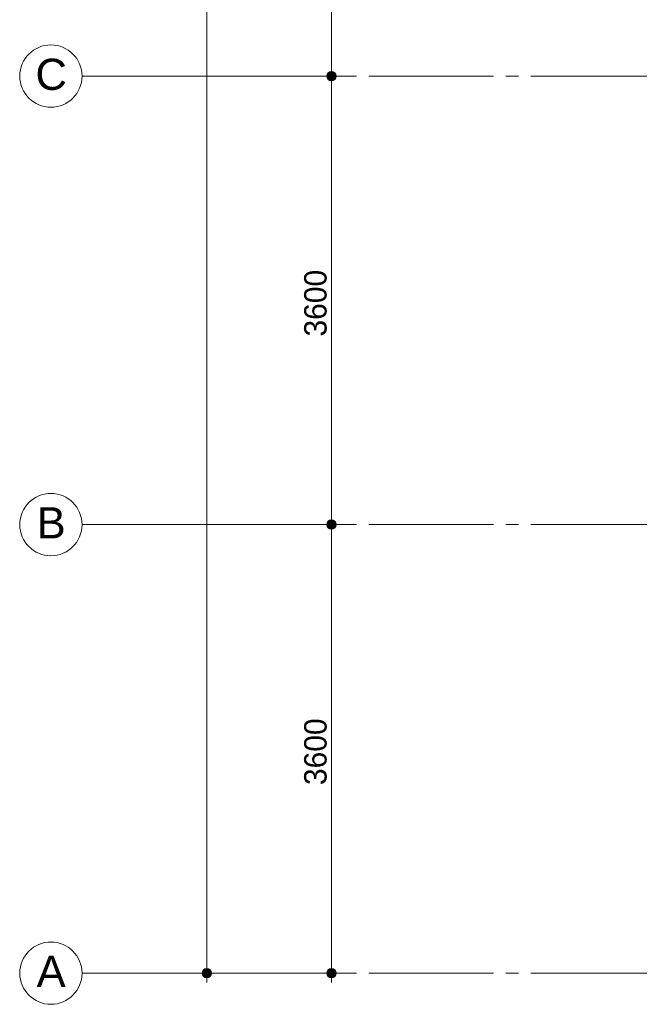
# Paper-space layout '19061B VOn 012b Plattegrond tweede verdieping' of a CAD drawing. Header units: millimetres. Extents: x 10 to 1052, y 0 to 594.
# Tile 1 of 50: x 108 to 157, y 132 to 211. Entities that reach past the tile are written whole.
import ezdxf
from ezdxf.xclip import XClip

# ---------------------------------------------------------------- set-up
doc = ezdxf.new("R2010")
doc.units = ezdxf.units.MM
doc.header["$MEASUREMENT"] = 0
doc.header["$XCLIPFRAME"] = 0
doc.linetypes.add('B0204', pattern=[13, 10, -1, 1, -1])
for name, color, linetype in [('A Maatvoering', 7, 'Continuous'), ('A Maatvoering 2D arcering', 7, 'Continuous'), ('A Stramien', 7, 'Continuous')]:
    doc.layers.add(name, color=color, linetype=linetype)
doc.styles.add('GENERATED_STYLE_4', font='txt')
doc.styles.add('GENERATED_STYLE_5', font='txt')

# ---------------------------------------------------------------- blocks, each defined once
blk = doc.blocks.new('Drawing_2_1', base_point=(162.7603745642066, 134.7577191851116))
at = {"layer": 'A Maatvoering 2D arcering', "linetype": 'Continuous', "lineweight": 0, "true_color": 0x000000}
for points in [[(132.385374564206, 206.7577191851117), (132.4139197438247, 206.6142128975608), (132.4952095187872, 206.492554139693), (132.616868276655, 206.4112643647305), (132.760374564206, 206.3827191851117), (132.903880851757, 206.4112643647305), (133.0255396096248, 206.492554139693), (133.1068293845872, 206.6142128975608), (133.135374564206, 206.7577191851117), (133.1068293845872, 206.9012254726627), (133.0255396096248, 207.0228842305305), (132.903880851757, 207.104174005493), (132.760374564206, 207.1327191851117), (132.616868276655, 207.104174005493), (132.4952095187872, 207.0228842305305), (132.4139197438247, 206.9012254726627)], [(132.385374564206, 170.7577191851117), (132.4139197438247, 170.6142128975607), (132.4952095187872, 170.4925541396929), (132.616868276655, 170.4112643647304), (132.760374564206, 170.3827191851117), (132.903880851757, 170.4112643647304), (133.0255396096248, 170.4925541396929), (133.1068293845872, 170.6142128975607), (133.135374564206, 170.7577191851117), (133.1068293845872, 170.9012254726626), (133.0255396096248, 171.0228842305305), (132.903880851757, 171.1041740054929), (132.760374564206, 171.1327191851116), (132.616868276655, 171.1041740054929), (132.4952095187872, 171.0228842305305), (132.4139197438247, 170.9012254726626)], [(122.385374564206, 134.7577191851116), (122.4139197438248, 134.6142128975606), (122.4952095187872, 134.4925541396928), (122.616868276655, 134.4112643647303), (122.760374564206, 134.3827191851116), (122.903880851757, 134.4112643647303), (123.0255396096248, 134.4925541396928), (123.1068293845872, 134.6142128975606), (123.135374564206, 134.7577191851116), (123.1068293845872, 134.9012254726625), (123.0255396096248, 135.0228842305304), (122.903880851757, 135.1041740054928), (122.760374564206, 135.1327191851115), (122.616868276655, 135.1041740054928), (122.4952095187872, 135.0228842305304), (122.4139197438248, 134.9012254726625)], [(132.385374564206, 134.7577191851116), (132.4139197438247, 134.6142128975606), (132.4952095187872, 134.4925541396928), (132.616868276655, 134.4112643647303), (132.760374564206, 134.3827191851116), (132.903880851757, 134.4112643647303), (133.0255396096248, 134.4925541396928), (133.1068293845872, 134.6142128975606), (133.135374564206, 134.7577191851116), (133.1068293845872, 134.9012254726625), (133.0255396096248, 135.0228842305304), (132.903880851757, 135.1041740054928), (132.760374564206, 135.1327191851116), (132.616868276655, 135.1041740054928), (132.4952095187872, 135.0228842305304), (132.4139197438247, 134.9012254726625)]]:
    blk.add_hatch(color=18, dxfattribs=at).paths.add_polyline_path(points)
at = {"layer": 'A Maatvoering', "color": 1, "linetype": 'Continuous', "lineweight": 0}
for p, q in [((122.760374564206, 476.3827191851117), (122.760374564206, 135.1327191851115)), ((132.760374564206, 242.3827191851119), (132.760374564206, 207.1327191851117)), ((131.354124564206, 206.7577191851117), (132.385374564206, 206.7577191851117)), ((132.760374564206, 206.3827191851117), (132.760374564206, 171.1327191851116)), ((133.135374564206, 206.7577191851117), (134.166624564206, 206.7577191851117)), ((131.354124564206, 170.7577191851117), (132.385374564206, 170.7577191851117)), ((133.135374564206, 170.7577191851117), (134.166624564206, 170.7577191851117)), ((132.760374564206, 170.3827191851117), (132.760374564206, 135.1327191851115)), ((121.354124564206, 134.7577191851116), (122.385374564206, 134.7577191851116)), ((122.760374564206, 134.3827191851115), (122.760374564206, 134.0077191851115)), ((123.135374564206, 134.7577191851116), (124.166624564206, 134.7577191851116)), ((131.354124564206, 134.7577191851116), (132.385374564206, 134.7577191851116)), ((132.760374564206, 134.3827191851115), (132.760374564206, 134.0077191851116)), ((133.135374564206, 134.7577191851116), (134.166624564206, 134.7577191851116))]:
    blk.add_line(p, q, dxfattribs=at)
for centre in [(132.760374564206, 206.7577191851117), (132.760374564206, 170.7577191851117), (122.760374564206, 134.7577191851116), (132.760374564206, 134.7577191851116)]:
    blk.add_circle(centre, 0.3750000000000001, dxfattribs=at)
at = {"layer": 'A Stramien', "color": 9, "linetype": 'B0204', "lineweight": 0}
for p, q in [((122.760374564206, 206.7577191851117), (112.760374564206, 206.7577191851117)), ((122.760374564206, 206.7577191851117), (850.7603745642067, 206.7577191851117)), ((122.760374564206, 170.7577191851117), (112.760374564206, 170.7577191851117)), ((122.760374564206, 170.7577191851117), (850.7603745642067, 170.7577191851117)), ((122.760374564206, 134.7577191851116), (112.760374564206, 134.7577191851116)), ((122.760374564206, 134.7577191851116), (850.7603745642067, 134.7577191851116))]:
    blk.add_line(p, q, dxfattribs=at)
at = {"layer": 'A Stramien', "color": 2, "linetype": 'Continuous', "lineweight": 0, "flags": 128}
for points in [[(112.760374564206, 206.7577191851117, 0.9999999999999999), (107.760374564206, 206.7577191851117, 0.9999999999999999)], [(112.760374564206, 170.7577191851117, 0.9999999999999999), (107.760374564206, 170.7577191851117, 0.9999999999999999)], [(112.760374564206, 134.7577191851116, 0.9999999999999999), (107.760374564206, 134.7577191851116, 0.9999999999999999)]]:
    blk.add_lwpolyline(points, format="xyb", close=True, dxfattribs=at)
at = {"layer": 'A Stramien', "color": 9, "linetype": 'B0204', "lineweight": 0}
for p in [(122.760374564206, 206.7577191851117), (122.760374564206, 206.7577191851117), (122.760374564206, 170.7577191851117), (122.760374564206, 170.7577191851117), (122.760374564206, 134.7577191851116), (122.760374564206, 134.7577191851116)]:
    blk.add_point(p, dxfattribs=at)
at = {"layer": 'A Maatvoering', "color": 2, "linetype": 'Continuous', "lineweight": 0, "char_height": 1.799999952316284, "width": 5.809373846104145, "attachment_point": 7, "rotation": 90, "style": 'GENERATED_STYLE_5'}
for insert in [(132.4003745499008, 185.8530322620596), (132.4003745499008, 149.8530322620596)]:
    blk.add_mtext('\\A1;{\\pql;\\fSanuk-Regular|b0|i0|c0|p2;3600}', dxfattribs=dict(at, insert=insert))
at = {"layer": 'A Stramien', "color": 2, "linetype": 'Continuous', "lineweight": 0, "char_height": 2.5, "attachment_point": 4, "style": 'GENERATED_STYLE_4'}
for s, insert in [('\\A1;{\\pql;\\pt0;\\fArial|b0|i0|c0|p38;C}', (109.026084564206, 206.8800091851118)), ('\\A1;{\\pql;\\pt0;\\fArial|b0|i0|c0|p38;B}', (109.117514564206, 170.9005806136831)), ('\\A1;{\\pql;\\pt0;\\fArial|b0|i0|c0|p38;A}', (109.117514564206, 134.900580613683))]:
    blk.add_mtext(s, dxfattribs=dict(at, insert=insert))

psp = doc.layouts.new('19061B VOn 012b Plattegrond tweede verdieping')

# ---------------------------------------------------------------- block references
at = {"color": 4, "linetype": 'Continuous', "lineweight": 0}
ref = psp.add_blockref('Drawing_2_1', (162.7603745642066, 134.7577191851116), dxfattribs=at)
XClip(ref).set_block_clipping_path([(63.6027027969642, 41.74945635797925), (869.5607390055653, 554.934065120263)])

doc.saveas('drawing.dxf')
